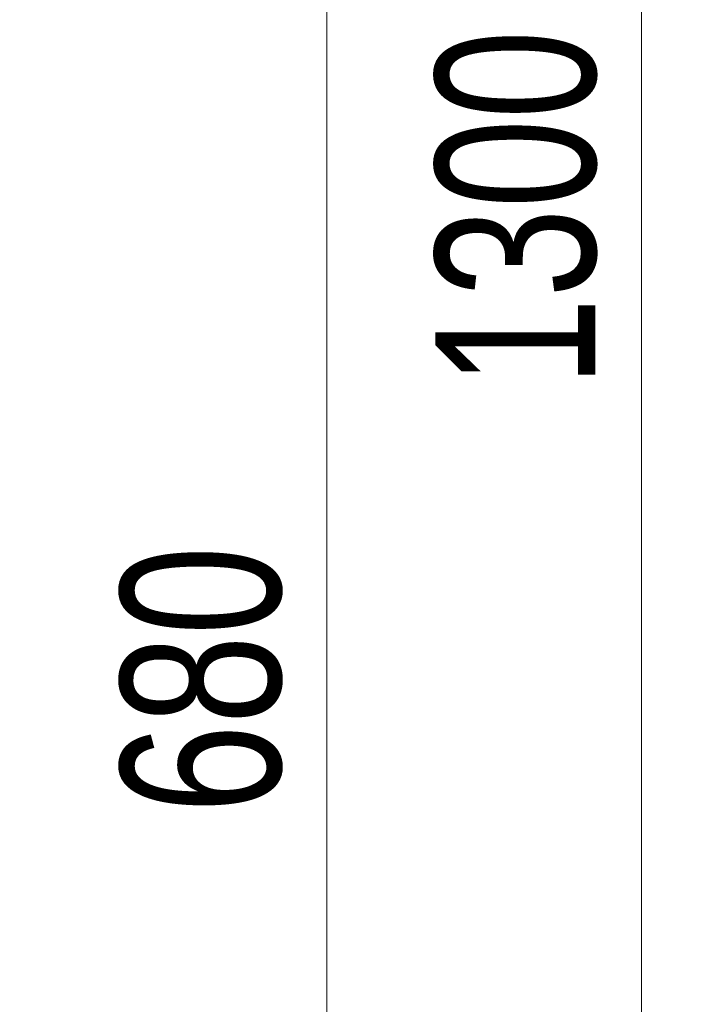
# Model space of a CAD drawing. Header units: millimetres. Extents: x 81 to 118, y 86 to 195.
# Tile 9 of 13: x 104 to 118, y 107 to 129. Entities that reach past the tile are written whole.
import ezdxf

# ---------------------------------------------------------------- set-up
doc = ezdxf.new("R2010")
doc.units = ezdxf.units.MM
doc.styles.add('SLDTEXTSTYLE0', font='TXT', dxfattribs={"width": 0.75})
doc.dimstyles.new('SLDDIMSTYLE0', dxfattribs={"dimtxt": 3.5, "dimasz": 3.302, "dimexe": 0, "dimexo": 0.0625, "dimgap": 0.875, "dimtad": 1, "dimlfac": 20, "dimrnd": 1e-09, "dimzin": 12, "dimdsep": 46, "dimtxsty": 'SLDTEXTSTYLE0', "dimsah": 1, "dimcen": 0.09, "dimadec": 0, "dimazin": 3, "dimtfac": 1, "dimtofl": 0, "dimtmove": 0, "dimatfit": 3, "dimfxl": 0, "dimfrac": 2, "dimtolj": 1, "dimtzin": 12, "dimarcsym": 0})

# ---------------------------------------------------------------- blocks, each defined once
blk = doc.blocks.new('_D')
at = {"color": 7, "linetype": 'Continuous', "lineweight": 18}
for p, q in [((100.461, 161.847), (118.384, 161.847)), ((117.384, 161.847), (117.384, 96.847)), ((100.461, 96.847), (118.384, 96.847))]:
    blk.add_line(p, q, dxfattribs=at)
for points in [[(117.384, 161.847), (116.876, 158.545), (117.892, 158.545)], [(117.384, 96.847), (117.892, 100.149), (116.876, 100.149)]]:
    blk.add_solid(points, dxfattribs=at)
at = {"color": 7, "linetype": 'Continuous', "lineweight": 18, "insert": (112.873, 120.984), "char_height": 3.5, "attachment_point": 1, "rotation": 90, "style": 'SLDTEXTSTYLE0'}
blk.add_mtext('1300', dxfattribs=at)
blk = doc.blocks.new('_D_1')
at = {"color": 7, "linetype": 'Continuous', "lineweight": 18}
for p, q in [((98.046, 132.829), (111.496, 132.829)), ((110.496, 132.829), (110.496, 98.829)), ((98.533, 98.829), (111.496, 98.829))]:
    blk.add_line(p, q, dxfattribs=at)
for points in [[(110.496, 132.829), (109.988, 129.527), (111.004, 129.527)], [(110.496, 98.829), (111.004, 102.131), (109.988, 102.131)]]:
    blk.add_solid(points, dxfattribs=at)
at = {"color": 7, "linetype": 'Continuous', "lineweight": 18, "insert": (105.985, 111.642), "char_height": 3.5, "attachment_point": 1, "rotation": 90, "style": 'SLDTEXTSTYLE0'}
blk.add_mtext('680', dxfattribs=at)

msp = doc.modelspace()

# ---------------------------------------------------------------- dimensions: what is measured, and where the dimension line sits
at = {"color": 7, "linetype": 'Continuous', "lineweight": 18}
for base, p1, p2, picture, middle in [((117.38428, 96.847), (99.46109, 161.847), (99.46109, 96.847), '_D', (117.38428, 126.15663)), ((110.49637, 98.82894), (97.04639, 132.82894), (97.5331, 98.82894), '_D_1', (110.49637, 115.52067))]:
    dim = msp.add_linear_dim(base=base, p1=p1, p2=p2, angle=90, dimstyle='SLDDIMSTYLE0', dxfattribs=at)
    dim.commit()
    dim.dimension.update_dxf_attribs({"geometry": picture, "text_midpoint": middle, "dimtype": 160})

doc.saveas('drawing.dxf')
